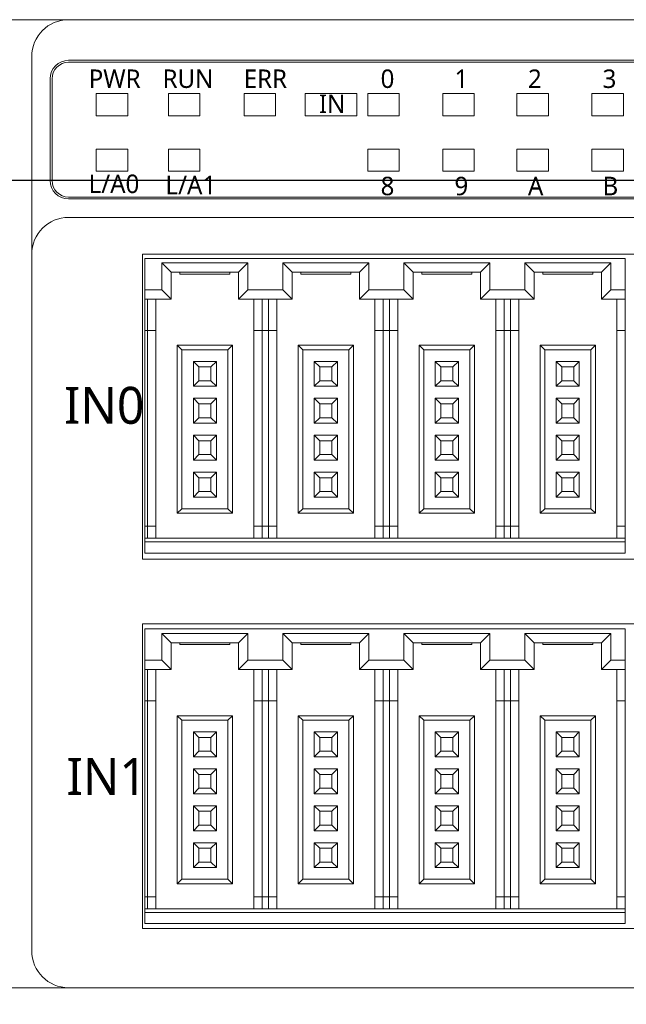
# Model space of a CAD drawing. Header units: millimetres. Extents: x 2293 to 4250, y -591 to 894.
# Tile 37 of 117: x 3479 to 3512, y 393 to 447. Entities that reach past the tile are written whole.
import ezdxf

# ---------------------------------------------------------------- set-up
doc = ezdxf.new("R2010")
doc.units = ezdxf.units.MM
doc.header["$PDSIZE"] = -1
doc.layers.add('1', color=7, linetype='Continuous', lineweight=13)
doc.dimstyles.new('ISO-25', dxfattribs={"dimtxt": 2.5, "dimasz": 2.5, "dimexe": 1.25, "dimexo": 0.625, "dimtad": 1, "dimtxsty": 'Standard', "dimcen": 2.5, "dimadec": 0, "dimazin": 0, "dimtfac": 1, "dimtmove": 0, "dimatfit": 3, "dimfxl": 1, "dimarcsym": 0})

# ---------------------------------------------------------------- blocks, each defined once
blk = doc.blocks.new('*D108')
at = {"color": 0, "lineweight": -2}
for p, q in [((3452.195, 396.393), (3452.195, 371.056)), ((3612.495, 396.393), (3612.495, 371.056)), ((3456.275, 373.056), (3608.415, 373.056))]:
    blk.add_line(p, q, dxfattribs=at)
at = {"color": 0}
for points in [[(3456.275, 373.736), (3456.275, 372.376), (3452.195, 373.056)], [(3608.415, 372.376), (3608.415, 373.736), (3612.495, 373.056)]]:
    blk.add_solid(points, dxfattribs=at)
at = {"layer": 'Defpoints', "color": 0}
for p in [(3452.195, 396.393), (3612.495, 396.393), (3612.495, 373.056)]:
    blk.add_point(p, dxfattribs=at)
at = {"color": 0, "insert": (3532.345, 376.622), "char_height": 3.5, "attachment_point": 5}
blk.add_mtext('160,3%%p0,5', dxfattribs=at)
blk = doc.blocks.new('*D110')
at = {"color": 0, "lineweight": -2}
for p, q in [((3615.195, 438.093), (3438.352, 438.093)), ((3440.352, 434.013), (3440.352, 423.867)), ((3440.352, 407.173), (3440.352, 417.319)), ((3449.495, 403.093), (3438.352, 403.093))]:
    blk.add_line(p, q, dxfattribs=at)
at = {"color": 0}
for points in [[(3441.032, 434.013), (3439.672, 434.013), (3440.352, 438.093)], [(3439.672, 407.173), (3441.032, 407.173), (3440.352, 403.093)]]:
    blk.add_solid(points, dxfattribs=at)
at = {"layer": 'Defpoints', "color": 0}
for p in [(3440.352, 438.093), (3615.195, 438.093), (3449.495, 403.093)]:
    blk.add_point(p, dxfattribs=at)
at = {"color": 0, "insert": (3440.352, 420.593), "char_height": 3.5, "attachment_point": 5}
blk.add_mtext('(35)', dxfattribs=at)
blk = doc.blocks.new('*D111')
at = {"color": 0, "lineweight": -2}
for p, q in [((3615.195, 438.093), (3615.195, 356.944)), ((3449.495, 403.093), (3449.495, 356.944)), ((3453.575, 358.944), (3611.115, 358.944))]:
    blk.add_line(p, q, dxfattribs=at)
at = {"color": 0}
for points in [[(3453.575, 359.624), (3453.575, 358.264), (3449.495, 358.944)], [(3611.115, 358.264), (3611.115, 359.624), (3615.195, 358.944)]]:
    blk.add_solid(points, dxfattribs=at)
at = {"layer": 'Defpoints', "color": 0}
for p in [(3615.195, 438.093), (3449.495, 403.093), (3615.195, 358.944)]:
    blk.add_point(p, dxfattribs=at)
at = {"color": 0, "insert": (3532.345, 362.509), "char_height": 3.5, "attachment_point": 5}
blk.add_mtext('(165,7)', dxfattribs=at)

msp = doc.modelspace()

# ---------------------------------------------------------------- linework, layer by layer
at = {"layer": '1', "color": 7, "linetype": 'Continuous', "lineweight": 18}
for p, q in [((3454.195, 446.793), (3481.548, 446.793)), ((3481.495, 446.793), (3454.195, 446.793)), ((3481.495, 446.793), (3610.495, 446.793)), ((3481.495, 446.793), (3610.495, 446.793)), ((3479.495, 436.921), (3479.495, 444.793)), ((3479.495, 436.921), (3479.495, 444.793)), ((3582.655, 444.593), (3481.495, 444.593)), ((3481.495, 444.493), (3582.655, 444.493)), ((3480.495, 438.093), (3480.495, 443.593)), ((3480.595, 438.093), (3480.595, 443.593)), ((3482.995, 441.593), (3482.995, 442.793)), ((3482.995, 442.793), (3484.695, 442.793)), ((3482.995, 441.593), (3482.995, 442.793)), ((3482.995, 442.793), (3484.695, 442.793)), ((3484.695, 442.793), (3484.695, 441.593)), ((3484.695, 442.793), (3484.695, 441.593)), ((3486.895, 441.593), (3486.895, 442.793)), ((3486.895, 442.793), (3488.595, 442.793)), ((3486.895, 442.793), (3488.595, 442.793)), ((3486.895, 441.593), (3486.895, 442.793)), ((3488.595, 442.793), (3488.595, 441.593)), ((3488.595, 442.793), (3488.595, 441.593)), ((3490.995, 441.593), (3490.995, 442.793)), ((3490.995, 442.793), (3492.695, 442.793)), ((3490.995, 441.593), (3490.995, 442.793)), ((3490.995, 442.793), (3492.695, 442.793)), ((3492.695, 442.793), (3492.695, 441.593)), ((3492.695, 442.793), (3492.695, 441.593)), ((3494.295, 441.593), (3494.295, 442.793)), ((3494.295, 442.793), (3497.095, 442.793)), ((3494.295, 442.793), (3497.095, 442.793)), ((3494.295, 441.593), (3494.295, 442.793)), ((3497.095, 442.793), (3497.095, 441.593)), ((3497.095, 442.793), (3497.095, 441.593)), ((3497.695, 441.593), (3497.695, 442.793)), ((3497.695, 442.793), (3499.395, 442.793)), ((3497.695, 441.593), (3497.695, 442.793)), ((3497.695, 442.793), (3499.395, 442.793)), ((3499.395, 442.793), (3499.395, 441.593)), ((3499.395, 442.793), (3499.395, 441.593)), ((3501.755, 442.793), (3503.455, 442.793)), ((3501.755, 441.593), (3501.755, 442.793)), ((3501.755, 442.793), (3503.455, 442.793)), ((3501.755, 441.593), (3501.755, 442.793)), ((3503.455, 442.793), (3503.455, 441.593)), ((3503.455, 442.793), (3503.455, 441.593)), ((3505.775, 441.593), (3505.775, 442.793)), ((3505.775, 442.793), (3507.475, 442.793)), ((3505.775, 442.793), (3507.475, 442.793)), ((3505.775, 441.593), (3505.775, 442.793)), ((3507.475, 442.793), (3507.475, 441.593)), ((3507.475, 442.793), (3507.475, 441.593)), ((3509.835, 441.593), (3509.835, 442.793)), ((3509.835, 442.793), (3511.535, 442.793)), ((3509.835, 442.793), (3511.535, 442.793)), ((3509.835, 441.593), (3509.835, 442.793)), ((3511.535, 442.793), (3511.535, 441.593)), ((3511.535, 442.793), (3511.535, 441.593)), ((3484.695, 441.593), (3482.995, 441.593)), ((3484.695, 441.593), (3482.995, 441.593)), ((3488.595, 441.593), (3486.895, 441.593)), ((3488.595, 441.593), (3486.895, 441.593)), ((3492.695, 441.593), (3490.995, 441.593)), ((3492.695, 441.593), (3490.995, 441.593)), ((3497.095, 441.593), (3494.295, 441.593)), ((3497.095, 441.593), (3494.295, 441.593)), ((3499.395, 441.593), (3497.695, 441.593)), ((3499.395, 441.593), (3497.695, 441.593)), ((3503.455, 441.593), (3501.755, 441.593)), ((3503.455, 441.593), (3501.755, 441.593)), ((3507.475, 441.593), (3505.775, 441.593)), ((3507.475, 441.593), (3505.775, 441.593)), ((3511.535, 441.593), (3509.835, 441.593)), ((3511.535, 441.593), (3509.835, 441.593)), ((3482.995, 438.593), (3482.995, 439.793)), ((3482.995, 439.793), (3484.695, 439.793)), ((3484.695, 439.793), (3484.695, 438.593)), ((3486.895, 439.793), (3488.595, 439.793)), ((3486.895, 438.593), (3486.895, 439.793)), ((3488.595, 439.793), (3488.595, 438.593)), ((3497.695, 438.593), (3497.695, 439.793)), ((3497.695, 439.793), (3499.395, 439.793)), ((3497.695, 439.793), (3499.395, 439.793)), ((3497.695, 438.593), (3497.695, 439.793)), ((3499.395, 439.793), (3499.395, 438.593)), ((3499.395, 439.793), (3499.395, 438.593)), ((3501.755, 438.593), (3501.755, 439.793)), ((3501.755, 439.793), (3503.455, 439.793)), ((3501.755, 439.793), (3503.455, 439.793)), ((3501.755, 438.593), (3501.755, 439.793)), ((3503.455, 439.793), (3503.455, 438.593)), ((3503.455, 439.793), (3503.455, 438.593)), ((3505.775, 438.593), (3505.775, 439.793)), ((3505.775, 439.793), (3507.475, 439.793)), ((3505.775, 438.593), (3505.775, 439.793)), ((3505.775, 439.793), (3507.475, 439.793)), ((3507.475, 439.793), (3507.475, 438.593)), ((3507.475, 439.793), (3507.475, 438.593)), ((3509.835, 438.593), (3509.835, 439.793)), ((3509.835, 439.793), (3511.535, 439.793)), ((3509.835, 439.793), (3511.535, 439.793)), ((3509.835, 438.593), (3509.835, 439.793)), ((3511.535, 439.793), (3511.535, 438.593)), ((3511.535, 439.793), (3511.535, 438.593)), ((3484.695, 438.593), (3482.995, 438.593)), ((3488.595, 438.593), (3486.895, 438.593)), ((3499.395, 438.593), (3497.695, 438.593)), ((3499.395, 438.593), (3497.695, 438.593)), ((3503.455, 438.593), (3501.755, 438.593)), ((3503.455, 438.593), (3501.755, 438.593)), ((3507.475, 438.593), (3505.775, 438.593)), ((3507.475, 438.593), (3505.775, 438.593)), ((3511.535, 438.593), (3509.835, 438.593)), ((3511.535, 438.593), (3509.835, 438.593)), ((3582.655, 437.193), (3481.495, 437.193)), ((3582.655, 437.093), (3481.495, 437.093)), ((3610.495, 436.093), (3481.495, 436.093)), ((3479.495, 434.093), (3479.495, 396.393)), ((3479.495, 434.093), (3479.495, 396.393)), ((3485.495, 434.093), (3537.895, 434.093)), ((3485.495, 417.593), (3485.495, 434.093)), ((3485.625, 433.873), (3511.625, 433.873)), ((3485.625, 432.173), (3485.625, 433.873)), ((3511.625, 433.873), (3511.625, 432.173)), ((3486.55, 433.623), (3486.55, 432.173)), ((3491.2, 433.623), (3486.55, 433.623)), ((3486.55, 433.623), (3487.05, 433.123)), ((3491.2, 433.623), (3490.7, 433.123)), ((3491.2, 432.173), (3491.2, 433.623)), ((3497.75, 433.623), (3493.1, 433.623)), ((3493.1, 433.623), (3493.6, 433.123)), ((3493.1, 433.623), (3493.1, 432.173)), ((3497.75, 433.623), (3497.25, 433.123)), ((3497.75, 432.173), (3497.75, 433.623)), ((3504.3, 433.623), (3499.65, 433.623)), ((3499.65, 433.623), (3500.15, 433.123)), ((3499.65, 433.623), (3499.65, 432.173)), ((3504.3, 433.623), (3503.8, 433.123)), ((3504.3, 432.173), (3504.3, 433.623)), ((3506.2, 433.623), (3506.2, 432.173)), ((3510.85, 433.623), (3506.2, 433.623)), ((3506.2, 433.623), (3506.7, 433.123)), ((3510.85, 433.623), (3510.35, 433.123)), ((3510.85, 432.173), (3510.85, 433.623)), ((3487.05, 433.123), (3487.05, 431.673)), ((3490.7, 433.123), (3487.05, 433.123)), ((3487.525, 433.023), (3487.525, 433.123)), ((3487.525, 433.023), (3490.225, 433.023)), ((3490.225, 433.023), (3490.225, 433.123)), ((3490.7, 431.673), (3490.7, 433.123)), ((3497.25, 433.123), (3493.6, 433.123)), ((3493.6, 433.123), (3493.6, 431.673)), ((3494.075, 433.023), (3494.075, 433.123)), ((3494.075, 433.023), (3496.775, 433.023)), ((3496.775, 433.023), (3496.775, 433.123)), ((3497.25, 431.673), (3497.25, 433.123)), ((3503.8, 433.123), (3500.15, 433.123)), ((3500.15, 433.123), (3500.15, 431.673)), ((3500.625, 433.023), (3500.625, 433.123)), ((3500.625, 433.023), (3503.325, 433.023)), ((3503.325, 433.023), (3503.325, 433.123)), ((3503.8, 431.673), (3503.8, 433.123)), ((3506.7, 433.123), (3506.7, 431.673)), ((3510.35, 433.123), (3506.7, 433.123)), ((3507.175, 433.023), (3507.175, 433.123)), ((3507.175, 433.023), (3509.875, 433.023)), ((3509.875, 433.023), (3509.875, 433.123)), ((3510.35, 431.673), (3510.35, 433.123)), ((3486.55, 432.173), (3485.625, 432.173)), ((3485.625, 432.173), (3485.625, 431.673)), ((3486.55, 432.173), (3487.05, 431.673)), ((3491.2, 432.173), (3490.7, 431.673)), ((3493.1, 432.173), (3491.2, 432.173)), ((3493.1, 432.173), (3493.6, 431.673)), ((3497.75, 432.173), (3497.25, 431.673)), ((3499.65, 432.173), (3497.75, 432.173)), ((3499.65, 432.173), (3500.15, 431.673)), ((3504.3, 432.173), (3503.8, 431.673)), ((3506.2, 432.173), (3504.3, 432.173)), ((3506.2, 432.173), (3506.7, 431.673)), ((3510.85, 432.173), (3510.35, 431.673)), ((3511.625, 432.173), (3510.85, 432.173)), ((3511.625, 431.673), (3511.625, 432.173)), ((3485.625, 431.673), (3485.625, 429.973)), ((3487.05, 431.673), (3485.625, 431.673)), ((3485.775, 431.673), (3485.775, 429.973)), ((3486.225, 431.673), (3486.225, 429.973)), ((3493.6, 431.673), (3490.7, 431.673)), ((3491.525, 429.973), (3491.525, 431.673)), ((3491.975, 429.973), (3491.975, 431.673)), ((3492.325, 431.673), (3492.325, 429.973)), ((3492.775, 431.673), (3492.775, 429.973)), ((3500.15, 431.673), (3497.25, 431.673)), ((3498.075, 429.973), (3498.075, 431.673)), ((3498.525, 429.973), (3498.525, 431.673)), ((3498.875, 431.673), (3498.875, 429.973)), ((3499.325, 431.673), (3499.325, 429.973)), ((3506.7, 431.673), (3503.8, 431.673)), ((3504.625, 429.973), (3504.625, 431.673)), ((3505.075, 429.973), (3505.075, 431.673)), ((3505.425, 431.673), (3505.425, 429.973)), ((3505.875, 431.673), (3505.875, 429.973)), ((3511.625, 431.673), (3510.35, 431.673)), ((3511.175, 429.973), (3511.175, 431.673)), ((3511.625, 429.973), (3511.625, 431.673)), ((3485.625, 429.973), (3485.625, 419.373)), ((3485.775, 429.973), (3485.625, 429.973)), ((3485.775, 429.973), (3485.775, 419.373)), ((3485.775, 429.973), (3486.225, 429.973)), ((3486.225, 429.973), (3486.225, 419.373)), ((3491.525, 419.373), (3491.525, 429.973)), ((3491.525, 429.973), (3491.975, 429.973)), ((3491.975, 419.373), (3491.975, 429.973)), ((3492.325, 429.973), (3491.975, 429.973)), ((3492.325, 429.973), (3492.325, 419.373)), ((3492.325, 429.973), (3492.775, 429.973)), ((3492.775, 429.973), (3492.775, 419.373)), ((3498.075, 419.373), (3498.075, 429.973)), ((3498.075, 429.973), (3498.525, 429.973)), ((3498.525, 419.373), (3498.525, 429.973)), ((3498.875, 429.973), (3498.525, 429.973)), ((3498.875, 429.973), (3498.875, 419.373)), ((3498.875, 429.973), (3499.325, 429.973)), ((3499.325, 429.973), (3499.325, 419.373)), ((3504.625, 419.373), (3504.625, 429.973)), ((3504.625, 429.973), (3505.075, 429.973)), ((3505.075, 419.373), (3505.075, 429.973)), ((3505.425, 429.973), (3505.075, 429.973)), ((3505.425, 429.973), (3505.425, 419.373)), ((3505.425, 429.973), (3505.875, 429.973)), ((3505.875, 429.973), (3505.875, 419.373)), ((3511.175, 419.373), (3511.175, 429.973)), ((3511.175, 429.973), (3511.625, 429.973)), ((3511.625, 419.373), (3511.625, 429.973)), ((3490.375, 429.173), (3487.375, 429.173)), ((3487.375, 429.173), (3487.375, 420.073)), ((3487.375, 429.173), (3487.625, 428.923)), ((3490.375, 429.173), (3490.125, 428.923)), ((3490.375, 420.073), (3490.375, 429.173)), ((3496.925, 429.173), (3493.925, 429.173)), ((3493.925, 429.173), (3493.925, 420.073)), ((3493.925, 429.173), (3494.175, 428.923)), ((3496.925, 429.173), (3496.675, 428.923)), ((3496.925, 420.073), (3496.925, 429.173)), ((3503.475, 429.173), (3500.475, 429.173)), ((3500.475, 429.173), (3500.475, 420.073)), ((3500.475, 429.173), (3500.725, 428.923)), ((3503.475, 429.173), (3503.225, 428.923)), ((3503.475, 420.073), (3503.475, 429.173)), ((3507.025, 429.173), (3507.025, 420.073)), ((3507.025, 429.173), (3507.275, 428.923)), ((3510.025, 429.173), (3507.025, 429.173)), ((3510.025, 429.173), (3509.775, 428.923)), ((3510.025, 420.073), (3510.025, 429.173)), ((3490.125, 428.923), (3487.625, 428.923)), ((3487.625, 428.923), (3487.625, 420.323)), ((3490.125, 420.323), (3490.125, 428.923)), ((3496.675, 428.923), (3494.175, 428.923)), ((3494.175, 428.923), (3494.175, 420.323)), ((3496.675, 420.323), (3496.675, 428.923)), ((3503.225, 428.923), (3500.725, 428.923)), ((3500.725, 428.923), (3500.725, 420.323)), ((3503.225, 420.323), (3503.225, 428.923)), ((3509.775, 428.923), (3507.275, 428.923)), ((3507.275, 428.923), (3507.275, 420.323)), ((3509.775, 420.323), (3509.775, 428.923)), ((3488.25, 428.298), (3488.25, 426.948)), ((3489.5, 428.298), (3488.25, 428.298)), ((3488.25, 428.298), (3488.55, 427.998)), ((3488.55, 427.998), (3488.55, 427.248)), ((3489.2, 427.998), (3488.55, 427.998)), ((3489.5, 428.298), (3489.2, 427.998)), ((3489.2, 427.248), (3489.2, 427.998)), ((3489.5, 426.948), (3489.5, 428.298)), ((3494.8, 428.298), (3494.8, 426.948)), ((3496.05, 428.298), (3494.8, 428.298)), ((3494.8, 428.298), (3495.1, 427.998)), ((3495.1, 427.998), (3495.1, 427.248)), ((3495.75, 427.998), (3495.1, 427.998)), ((3496.05, 428.298), (3495.75, 427.998)), ((3495.75, 427.248), (3495.75, 427.998)), ((3496.05, 426.948), (3496.05, 428.298)), ((3501.35, 428.298), (3501.65, 427.998)), ((3501.35, 428.298), (3501.35, 426.948)), ((3502.6, 428.298), (3501.35, 428.298)), ((3501.65, 427.998), (3501.65, 427.248)), ((3502.3, 427.998), (3501.65, 427.998)), ((3502.6, 428.298), (3502.3, 427.998)), ((3502.3, 427.248), (3502.3, 427.998)), ((3502.6, 426.948), (3502.6, 428.298)), ((3507.9, 428.298), (3507.9, 426.948)), ((3509.15, 428.298), (3507.9, 428.298)), ((3507.9, 428.298), (3508.2, 427.998)), ((3508.2, 427.998), (3508.2, 427.248)), ((3508.85, 427.998), (3508.2, 427.998)), ((3509.15, 428.298), (3508.85, 427.998)), ((3508.85, 427.248), (3508.85, 427.998)), ((3509.15, 426.948), (3509.15, 428.298)), ((3488.25, 426.948), (3488.55, 427.248)), ((3488.25, 426.948), (3489.5, 426.948)), ((3488.55, 427.248), (3489.2, 427.248)), ((3489.5, 426.948), (3489.2, 427.248)), ((3494.8, 426.948), (3495.1, 427.248)), ((3494.8, 426.948), (3496.05, 426.948)), ((3495.1, 427.248), (3495.75, 427.248)), ((3496.05, 426.948), (3495.75, 427.248)), ((3501.35, 426.948), (3501.65, 427.248)), ((3501.35, 426.948), (3502.6, 426.948)), ((3501.65, 427.248), (3502.3, 427.248)), ((3502.6, 426.948), (3502.3, 427.248)), ((3507.9, 426.948), (3508.2, 427.248)), ((3507.9, 426.948), (3509.15, 426.948)), ((3508.2, 427.248), (3508.85, 427.248)), ((3509.15, 426.948), (3508.85, 427.248)), ((3488.25, 426.298), (3488.55, 425.998)), ((3488.25, 426.298), (3488.25, 424.948)), ((3489.5, 426.298), (3488.25, 426.298)), ((3489.2, 425.998), (3488.55, 425.998)), ((3488.55, 425.998), (3488.55, 425.248)), ((3489.5, 426.298), (3489.2, 425.998)), ((3489.2, 425.248), (3489.2, 425.998)), ((3489.5, 424.948), (3489.5, 426.298)), ((3494.8, 426.298), (3495.1, 425.998)), ((3494.8, 426.298), (3494.8, 424.948)), ((3496.05, 426.298), (3494.8, 426.298)), ((3495.75, 425.998), (3495.1, 425.998)), ((3495.1, 425.998), (3495.1, 425.248)), ((3496.05, 426.298), (3495.75, 425.998)), ((3495.75, 425.248), (3495.75, 425.998)), ((3496.05, 424.948), (3496.05, 426.298)), ((3501.35, 426.298), (3501.35, 424.948)), ((3502.6, 426.298), (3501.35, 426.298)), ((3501.35, 426.298), (3501.65, 425.998)), ((3501.65, 425.998), (3501.65, 425.248)), ((3502.3, 425.998), (3501.65, 425.998)), ((3502.6, 426.298), (3502.3, 425.998)), ((3502.3, 425.248), (3502.3, 425.998)), ((3502.6, 424.948), (3502.6, 426.298)), ((3507.9, 426.298), (3508.2, 425.998)), ((3507.9, 426.298), (3507.9, 424.948)), ((3509.15, 426.298), (3507.9, 426.298)), ((3508.2, 425.998), (3508.2, 425.248)), ((3508.85, 425.998), (3508.2, 425.998)), ((3509.15, 426.298), (3508.85, 425.998)), ((3508.85, 425.248), (3508.85, 425.998)), ((3509.15, 424.948), (3509.15, 426.298)), ((3488.25, 424.948), (3488.55, 425.248)), ((3488.25, 424.948), (3489.5, 424.948)), ((3488.55, 425.248), (3489.2, 425.248)), ((3489.5, 424.948), (3489.2, 425.248)), ((3494.8, 424.948), (3495.1, 425.248)), ((3494.8, 424.948), (3496.05, 424.948)), ((3495.1, 425.248), (3495.75, 425.248)), ((3496.05, 424.948), (3495.75, 425.248)), ((3501.35, 424.948), (3501.65, 425.248)), ((3501.35, 424.948), (3502.6, 424.948)), ((3501.65, 425.248), (3502.3, 425.248)), ((3502.6, 424.948), (3502.3, 425.248)), ((3507.9, 424.948), (3508.2, 425.248)), ((3507.9, 424.948), (3509.15, 424.948)), ((3508.2, 425.248), (3508.85, 425.248)), ((3509.15, 424.948), (3508.85, 425.248)), ((3488.25, 424.298), (3488.55, 423.998)), ((3488.25, 424.298), (3488.25, 422.948)), ((3489.5, 424.298), (3488.25, 424.298)), ((3489.5, 424.298), (3489.2, 423.998)), ((3489.5, 422.948), (3489.5, 424.298)), ((3494.8, 424.298), (3495.1, 423.998)), ((3494.8, 424.298), (3494.8, 422.948)), ((3496.05, 424.298), (3494.8, 424.298)), ((3496.05, 424.298), (3495.75, 423.998)), ((3496.05, 422.948), (3496.05, 424.298)), ((3501.35, 424.298), (3501.35, 422.948)), ((3502.6, 424.298), (3501.35, 424.298)), ((3501.35, 424.298), (3501.65, 423.998)), ((3502.6, 424.298), (3502.3, 423.998)), ((3502.6, 422.948), (3502.6, 424.298)), ((3509.15, 424.298), (3507.9, 424.298)), ((3507.9, 424.298), (3508.2, 423.998)), ((3507.9, 424.298), (3507.9, 422.948)), ((3509.15, 424.298), (3508.85, 423.998)), ((3509.15, 422.948), (3509.15, 424.298)), ((3488.55, 423.998), (3488.55, 423.248)), ((3489.2, 423.998), (3488.55, 423.998)), ((3489.2, 423.248), (3489.2, 423.998)), ((3495.1, 423.998), (3495.1, 423.248)), ((3495.75, 423.998), (3495.1, 423.998)), ((3495.75, 423.248), (3495.75, 423.998)), ((3501.65, 423.998), (3501.65, 423.248)), ((3502.3, 423.998), (3501.65, 423.998)), ((3502.3, 423.248), (3502.3, 423.998)), ((3508.85, 423.998), (3508.2, 423.998)), ((3508.2, 423.998), (3508.2, 423.248)), ((3508.85, 423.248), (3508.85, 423.998)), ((3488.25, 422.948), (3488.55, 423.248)), ((3488.55, 423.248), (3489.2, 423.248)), ((3489.5, 422.948), (3489.2, 423.248)), ((3494.8, 422.948), (3495.1, 423.248)), ((3495.1, 423.248), (3495.75, 423.248)), ((3496.05, 422.948), (3495.75, 423.248)), ((3501.35, 422.948), (3501.65, 423.248)), ((3501.65, 423.248), (3502.3, 423.248)), ((3502.6, 422.948), (3502.3, 423.248)), ((3507.9, 422.948), (3508.2, 423.248)), ((3508.2, 423.248), (3508.85, 423.248)), ((3509.15, 422.948), (3508.85, 423.248)), ((3488.25, 422.948), (3489.5, 422.948)), ((3494.8, 422.948), (3496.05, 422.948)), ((3501.35, 422.948), (3502.6, 422.948)), ((3507.9, 422.948), (3509.15, 422.948)), ((3489.5, 422.298), (3488.25, 422.298)), ((3488.25, 422.298), (3488.55, 421.998)), ((3488.25, 422.298), (3488.25, 420.948)), ((3489.5, 422.298), (3489.2, 421.998)), ((3489.5, 420.948), (3489.5, 422.298)), ((3494.8, 422.298), (3495.1, 421.998)), ((3494.8, 422.298), (3494.8, 420.948)), ((3496.05, 422.298), (3494.8, 422.298)), ((3496.05, 422.298), (3495.75, 421.998)), ((3496.05, 420.948), (3496.05, 422.298)), ((3501.35, 422.298), (3501.35, 420.948)), ((3502.6, 422.298), (3501.35, 422.298)), ((3501.35, 422.298), (3501.65, 421.998)), ((3502.6, 422.298), (3502.3, 421.998)), ((3502.6, 420.948), (3502.6, 422.298)), ((3509.15, 422.298), (3507.9, 422.298)), ((3507.9, 422.298), (3508.2, 421.998)), ((3507.9, 422.298), (3507.9, 420.948)), ((3509.15, 422.298), (3508.85, 421.998)), ((3509.15, 420.948), (3509.15, 422.298)), ((3489.2, 421.998), (3488.55, 421.998)), ((3488.55, 421.998), (3488.55, 421.248)), ((3489.2, 421.248), (3489.2, 421.998)), ((3495.1, 421.998), (3495.1, 421.248)), ((3495.75, 421.998), (3495.1, 421.998)), ((3495.75, 421.248), (3495.75, 421.998)), ((3501.65, 421.998), (3501.65, 421.248)), ((3502.3, 421.998), (3501.65, 421.998)), ((3502.3, 421.248), (3502.3, 421.998)), ((3508.85, 421.998), (3508.2, 421.998)), ((3508.2, 421.998), (3508.2, 421.248)), ((3508.85, 421.248), (3508.85, 421.998)), ((3488.25, 420.948), (3488.55, 421.248)), ((3488.55, 421.248), (3489.2, 421.248)), ((3489.5, 420.948), (3489.2, 421.248)), ((3494.8, 420.948), (3495.1, 421.248)), ((3495.1, 421.248), (3495.75, 421.248)), ((3496.05, 420.948), (3495.75, 421.248)), ((3501.35, 420.948), (3501.65, 421.248)), ((3501.65, 421.248), (3502.3, 421.248)), ((3502.6, 420.948), (3502.3, 421.248)), ((3507.9, 420.948), (3508.2, 421.248)), ((3508.2, 421.248), (3508.85, 421.248)), ((3509.15, 420.948), (3508.85, 421.248)), ((3488.25, 420.948), (3489.5, 420.948)), ((3494.8, 420.948), (3496.05, 420.948)), ((3501.35, 420.948), (3502.6, 420.948)), ((3507.9, 420.948), (3509.15, 420.948)), ((3487.375, 420.073), (3487.625, 420.323)), ((3487.375, 420.073), (3490.375, 420.073)), ((3487.625, 420.323), (3490.125, 420.323)), ((3490.375, 420.073), (3490.125, 420.323)), ((3493.925, 420.073), (3494.175, 420.323)), ((3493.925, 420.073), (3496.925, 420.073)), ((3494.175, 420.323), (3496.675, 420.323)), ((3496.925, 420.073), (3496.675, 420.323)), ((3500.475, 420.073), (3500.725, 420.323)), ((3500.475, 420.073), (3503.475, 420.073)), ((3500.725, 420.323), (3503.225, 420.323)), ((3503.475, 420.073), (3503.225, 420.323)), ((3507.025, 420.073), (3507.275, 420.323)), ((3507.025, 420.073), (3510.025, 420.073)), ((3507.275, 420.323), (3509.775, 420.323)), ((3510.025, 420.073), (3509.775, 420.323)), ((3485.625, 419.373), (3485.625, 418.723)), ((3485.775, 419.373), (3485.625, 419.373)), ((3486.225, 419.373), (3485.775, 419.373)), ((3485.775, 419.373), (3485.775, 418.723)), ((3486.225, 419.373), (3486.225, 418.723)), ((3491.975, 419.373), (3491.525, 419.373)), ((3491.525, 418.723), (3491.525, 419.373)), ((3492.325, 419.373), (3491.975, 419.373)), ((3491.975, 418.723), (3491.975, 419.373)), ((3492.775, 419.373), (3492.325, 419.373)), ((3492.325, 419.373), (3492.325, 418.723)), ((3492.775, 419.373), (3492.775, 418.723)), ((3498.525, 419.373), (3498.075, 419.373)), ((3498.075, 418.723), (3498.075, 419.373)), ((3498.875, 419.373), (3498.525, 419.373)), ((3498.525, 418.723), (3498.525, 419.373)), ((3499.325, 419.373), (3498.875, 419.373)), ((3498.875, 419.373), (3498.875, 418.723)), ((3499.325, 419.373), (3499.325, 418.723)), ((3505.075, 419.373), (3504.625, 419.373)), ((3504.625, 418.723), (3504.625, 419.373)), ((3505.425, 419.373), (3505.075, 419.373)), ((3505.075, 418.723), (3505.075, 419.373)), ((3505.875, 419.373), (3505.425, 419.373)), ((3505.425, 419.373), (3505.425, 418.723)), ((3505.875, 419.373), (3505.875, 418.723)), ((3511.625, 419.373), (3511.175, 419.373)), ((3511.175, 418.723), (3511.175, 419.373)), ((3511.625, 418.723), (3511.625, 419.373)), ((3485.625, 418.723), (3485.625, 418.523)), ((3485.625, 418.723), (3511.625, 418.723)), ((3485.625, 417.923), (3485.625, 418.523)), ((3485.625, 418.523), (3511.625, 418.523)), ((3511.625, 418.523), (3511.625, 418.723)), ((3511.625, 418.523), (3511.625, 417.923)), ((3511.625, 417.923), (3485.625, 417.923)), ((3537.895, 417.593), (3485.495, 417.593)), ((3485.495, 397.593), (3485.495, 414.093)), ((3485.495, 414.093), (3537.895, 414.093)), ((3485.625, 412.118), (3485.625, 413.818)), ((3485.625, 413.818), (3511.625, 413.818)), ((3511.625, 413.818), (3511.625, 412.118)), ((3486.55, 413.568), (3486.55, 412.118)), ((3491.2, 413.568), (3486.55, 413.568)), ((3486.55, 413.568), (3487.05, 413.068)), ((3487.05, 413.068), (3487.05, 411.618)), ((3490.7, 413.068), (3487.05, 413.068)), ((3487.525, 412.968), (3487.525, 413.068)), ((3490.225, 412.968), (3490.225, 413.068)), ((3491.2, 413.568), (3490.7, 413.068)), ((3490.7, 411.618), (3490.7, 413.068)), ((3491.2, 412.118), (3491.2, 413.568)), ((3497.75, 413.568), (3493.1, 413.568)), ((3493.1, 413.568), (3493.6, 413.068)), ((3493.1, 413.568), (3493.1, 412.118)), ((3497.25, 413.068), (3493.6, 413.068)), ((3493.6, 413.068), (3493.6, 411.618)), ((3494.075, 412.968), (3494.075, 413.068)), ((3496.775, 412.968), (3496.775, 413.068)), ((3497.75, 413.568), (3497.25, 413.068)), ((3497.25, 411.618), (3497.25, 413.068)), ((3497.75, 412.118), (3497.75, 413.568)), ((3504.3, 413.568), (3499.65, 413.568)), ((3499.65, 413.568), (3500.15, 413.068)), ((3499.65, 413.568), (3499.65, 412.118)), ((3503.8, 413.068), (3500.15, 413.068)), ((3500.15, 413.068), (3500.15, 411.618)), ((3500.625, 412.968), (3500.625, 413.068)), ((3503.325, 412.968), (3503.325, 413.068)), ((3504.3, 413.568), (3503.8, 413.068)), ((3503.8, 411.618), (3503.8, 413.068)), ((3504.3, 412.118), (3504.3, 413.568)), ((3506.2, 413.568), (3506.2, 412.118)), ((3510.85, 413.568), (3506.2, 413.568)), ((3506.2, 413.568), (3506.7, 413.068)), ((3506.7, 413.068), (3506.7, 411.618)), ((3510.35, 413.068), (3506.7, 413.068)), ((3507.175, 412.968), (3507.175, 413.068)), ((3509.875, 412.968), (3509.875, 413.068)), ((3510.85, 413.568), (3510.35, 413.068)), ((3510.35, 411.618), (3510.35, 413.068)), ((3510.85, 412.118), (3510.85, 413.568)), ((3487.525, 412.968), (3490.225, 412.968)), ((3494.075, 412.968), (3496.775, 412.968)), ((3500.625, 412.968), (3503.325, 412.968)), ((3507.175, 412.968), (3509.875, 412.968)), ((3486.55, 412.118), (3485.625, 412.118)), ((3485.625, 412.118), (3485.625, 411.618)), ((3486.55, 412.118), (3487.05, 411.618)), ((3491.2, 412.118), (3490.7, 411.618)), ((3493.1, 412.118), (3491.2, 412.118)), ((3493.1, 412.118), (3493.6, 411.618)), ((3497.75, 412.118), (3497.25, 411.618)), ((3499.65, 412.118), (3497.75, 412.118)), ((3499.65, 412.118), (3500.15, 411.618)), ((3504.3, 412.118), (3503.8, 411.618)), ((3506.2, 412.118), (3504.3, 412.118)), ((3506.2, 412.118), (3506.7, 411.618)), ((3510.85, 412.118), (3510.35, 411.618)), ((3511.625, 412.118), (3510.85, 412.118)), ((3511.625, 411.618), (3511.625, 412.118)), ((3485.625, 411.618), (3485.625, 409.918)), ((3487.05, 411.618), (3485.625, 411.618)), ((3485.775, 411.618), (3485.775, 409.918)), ((3486.225, 411.618), (3486.225, 409.918)), ((3493.6, 411.618), (3490.7, 411.618)), ((3491.525, 409.918), (3491.525, 411.618)), ((3491.975, 409.918), (3491.975, 411.618)), ((3492.325, 411.618), (3492.325, 409.918)), ((3492.775, 411.618), (3492.775, 409.918)), ((3500.15, 411.618), (3497.25, 411.618)), ((3498.075, 409.918), (3498.075, 411.618)), ((3498.525, 409.918), (3498.525, 411.618)), ((3498.875, 411.618), (3498.875, 409.918)), ((3499.325, 411.618), (3499.325, 409.918)), ((3506.7, 411.618), (3503.8, 411.618)), ((3504.625, 409.918), (3504.625, 411.618)), ((3505.075, 409.918), (3505.075, 411.618)), ((3505.425, 411.618), (3505.425, 409.918)), ((3505.875, 411.618), (3505.875, 409.918)), ((3511.625, 411.618), (3510.35, 411.618)), ((3511.175, 409.918), (3511.175, 411.618)), ((3511.625, 409.918), (3511.625, 411.618)), ((3485.625, 409.918), (3485.625, 399.318)), ((3485.775, 409.918), (3485.625, 409.918)), ((3485.775, 409.918), (3485.775, 399.318)), ((3485.775, 409.918), (3486.225, 409.918)), ((3486.225, 409.918), (3486.225, 399.318)), ((3491.525, 399.318), (3491.525, 409.918)), ((3491.525, 409.918), (3491.975, 409.918)), ((3491.975, 399.318), (3491.975, 409.918)), ((3492.325, 409.918), (3491.975, 409.918)), ((3492.325, 409.918), (3492.325, 399.318)), ((3492.325, 409.918), (3492.775, 409.918)), ((3492.775, 409.918), (3492.775, 399.318)), ((3498.075, 399.318), (3498.075, 409.918)), ((3498.075, 409.918), (3498.525, 409.918)), ((3498.525, 399.318), (3498.525, 409.918)), ((3498.875, 409.918), (3498.525, 409.918)), ((3498.875, 409.918), (3498.875, 399.318)), ((3498.875, 409.918), (3499.325, 409.918)), ((3499.325, 409.918), (3499.325, 399.318)), ((3504.625, 399.318), (3504.625, 409.918)), ((3504.625, 409.918), (3505.075, 409.918)), ((3505.075, 399.318), (3505.075, 409.918)), ((3505.425, 409.918), (3505.075, 409.918)), ((3505.425, 409.918), (3505.425, 399.318)), ((3505.425, 409.918), (3505.875, 409.918)), ((3505.875, 409.918), (3505.875, 399.318)), ((3511.175, 399.318), (3511.175, 409.918)), ((3511.175, 409.918), (3511.625, 409.918)), ((3511.625, 399.318), (3511.625, 409.918)), ((3490.375, 409.118), (3487.375, 409.118)), ((3487.375, 409.118), (3487.375, 400.018)), ((3487.375, 409.118), (3487.625, 408.868)), ((3490.125, 408.868), (3487.625, 408.868)), ((3487.625, 408.868), (3487.625, 400.268)), ((3490.375, 409.118), (3490.125, 408.868)), ((3490.125, 400.268), (3490.125, 408.868)), ((3490.375, 400.018), (3490.375, 409.118)), ((3493.925, 409.118), (3493.925, 400.018)), ((3496.925, 409.118), (3493.925, 409.118)), ((3493.925, 409.118), (3494.175, 408.868)), ((3496.675, 408.868), (3494.175, 408.868)), ((3494.175, 408.868), (3494.175, 400.268)), ((3496.925, 409.118), (3496.675, 408.868)), ((3496.675, 400.268), (3496.675, 408.868)), ((3496.925, 400.018), (3496.925, 409.118)), ((3503.475, 409.118), (3500.475, 409.118)), ((3500.475, 409.118), (3500.475, 400.018)), ((3500.475, 409.118), (3500.725, 408.868)), ((3503.225, 408.868), (3500.725, 408.868)), ((3500.725, 408.868), (3500.725, 400.268)), ((3503.475, 409.118), (3503.225, 408.868)), ((3503.225, 400.268), (3503.225, 408.868)), ((3503.475, 400.018), (3503.475, 409.118)), ((3510.025, 409.118), (3507.025, 409.118)), ((3507.025, 409.118), (3507.275, 408.868)), ((3507.025, 409.118), (3507.025, 400.018)), ((3509.775, 408.868), (3507.275, 408.868)), ((3507.275, 408.868), (3507.275, 400.268)), ((3510.025, 409.118), (3509.775, 408.868)), ((3509.775, 400.268), (3509.775, 408.868)), ((3510.025, 400.018), (3510.025, 409.118)), ((3488.25, 408.243), (3488.55, 407.943)), ((3488.25, 408.243), (3488.25, 406.893)), ((3489.5, 408.243), (3488.25, 408.243)), ((3489.2, 407.943), (3488.55, 407.943)), ((3488.55, 407.943), (3488.55, 407.193)), ((3489.5, 408.243), (3489.2, 407.943)), ((3489.2, 407.193), (3489.2, 407.943)), ((3489.5, 406.893), (3489.5, 408.243)), ((3494.8, 408.243), (3495.1, 407.943)), ((3494.8, 408.243), (3494.8, 406.893)), ((3496.05, 408.243), (3494.8, 408.243)), ((3495.75, 407.943), (3495.1, 407.943)), ((3495.1, 407.943), (3495.1, 407.193)), ((3496.05, 408.243), (3495.75, 407.943)), ((3495.75, 407.193), (3495.75, 407.943)), ((3496.05, 406.893), (3496.05, 408.243)), ((3501.35, 408.243), (3501.35, 406.893)), ((3502.6, 408.243), (3501.35, 408.243)), ((3501.35, 408.243), (3501.65, 407.943)), ((3501.65, 407.943), (3501.65, 407.193)), ((3502.3, 407.943), (3501.65, 407.943)), ((3502.6, 408.243), (3502.3, 407.943)), ((3502.3, 407.193), (3502.3, 407.943)), ((3502.6, 406.893), (3502.6, 408.243)), ((3509.15, 408.243), (3507.9, 408.243)), ((3507.9, 408.243), (3508.2, 407.943)), ((3507.9, 408.243), (3507.9, 406.893)), ((3508.85, 407.943), (3508.2, 407.943)), ((3508.2, 407.943), (3508.2, 407.193)), ((3509.15, 408.243), (3508.85, 407.943)), ((3508.85, 407.193), (3508.85, 407.943)), ((3509.15, 406.893), (3509.15, 408.243)), ((3488.25, 406.893), (3488.55, 407.193)), ((3488.25, 406.893), (3489.5, 406.893)), ((3488.55, 407.193), (3489.2, 407.193)), ((3489.5, 406.893), (3489.2, 407.193)), ((3494.8, 406.893), (3495.1, 407.193)), ((3494.8, 406.893), (3496.05, 406.893)), ((3495.1, 407.193), (3495.75, 407.193)), ((3496.05, 406.893), (3495.75, 407.193)), ((3501.35, 406.893), (3501.65, 407.193)), ((3501.35, 406.893), (3502.6, 406.893)), ((3501.65, 407.193), (3502.3, 407.193)), ((3502.6, 406.893), (3502.3, 407.193)), ((3507.9, 406.893), (3508.2, 407.193)), ((3507.9, 406.893), (3509.15, 406.893)), ((3508.2, 407.193), (3508.85, 407.193)), ((3509.15, 406.893), (3508.85, 407.193)), ((3488.25, 406.243), (3488.55, 405.943)), ((3488.25, 406.243), (3488.25, 404.893)), ((3489.5, 406.243), (3488.25, 406.243)), ((3489.5, 406.243), (3489.2, 405.943)), ((3489.5, 404.893), (3489.5, 406.243)), ((3496.05, 406.243), (3494.8, 406.243)), ((3494.8, 406.243), (3495.1, 405.943)), ((3494.8, 406.243), (3494.8, 404.893)), ((3496.05, 406.243), (3495.75, 405.943)), ((3496.05, 404.893), (3496.05, 406.243)), ((3502.6, 406.243), (3501.35, 406.243)), ((3501.35, 406.243), (3501.65, 405.943)), ((3501.35, 406.243), (3501.35, 404.893)), ((3502.6, 406.243), (3502.3, 405.943)), ((3502.6, 404.893), (3502.6, 406.243)), ((3507.9, 406.243), (3507.9, 404.893)), ((3509.15, 406.243), (3507.9, 406.243)), ((3507.9, 406.243), (3508.2, 405.943)), ((3509.15, 406.243), (3508.85, 405.943)), ((3509.15, 404.893), (3509.15, 406.243)), ((3489.2, 405.943), (3488.55, 405.943)), ((3488.55, 405.943), (3488.55, 405.193)), ((3489.2, 405.193), (3489.2, 405.943)), ((3495.75, 405.943), (3495.1, 405.943)), ((3495.1, 405.943), (3495.1, 405.193)), ((3495.75, 405.193), (3495.75, 405.943)), ((3502.3, 405.943), (3501.65, 405.943)), ((3501.65, 405.943), (3501.65, 405.193)), ((3502.3, 405.193), (3502.3, 405.943)), ((3508.2, 405.943), (3508.2, 405.193)), ((3508.85, 405.943), (3508.2, 405.943)), ((3508.85, 405.193), (3508.85, 405.943)), ((3488.25, 404.893), (3488.55, 405.193)), ((3488.55, 405.193), (3489.2, 405.193)), ((3489.5, 404.893), (3489.2, 405.193)), ((3494.8, 404.893), (3495.1, 405.193)), ((3495.1, 405.193), (3495.75, 405.193)), ((3496.05, 404.893), (3495.75, 405.193)), ((3501.35, 404.893), (3501.65, 405.193)), ((3501.65, 405.193), (3502.3, 405.193)), ((3502.6, 404.893), (3502.3, 405.193)), ((3507.9, 404.893), (3508.2, 405.193)), ((3508.2, 405.193), (3508.85, 405.193)), ((3509.15, 404.893), (3508.85, 405.193)), ((3488.25, 404.893), (3489.5, 404.893)), ((3494.8, 404.893), (3496.05, 404.893)), ((3501.35, 404.893), (3502.6, 404.893)), ((3507.9, 404.893), (3509.15, 404.893)), ((3488.25, 404.243), (3488.55, 403.943)), ((3488.25, 404.243), (3488.25, 402.893)), ((3489.5, 404.243), (3488.25, 404.243)), ((3489.5, 404.243), (3489.2, 403.943)), ((3489.5, 402.893), (3489.5, 404.243)), ((3494.8, 404.243), (3495.1, 403.943)), ((3494.8, 404.243), (3494.8, 402.893)), ((3496.05, 404.243), (3494.8, 404.243)), ((3496.05, 404.243), (3495.75, 403.943)), ((3496.05, 402.893), (3496.05, 404.243)), ((3501.35, 404.243), (3501.35, 402.893)), ((3502.6, 404.243), (3501.35, 404.243)), ((3501.35, 404.243), (3501.65, 403.943)), ((3502.6, 404.243), (3502.3, 403.943)), ((3502.6, 402.893), (3502.6, 404.243)), ((3507.9, 404.243), (3507.9, 402.893)), ((3509.15, 404.243), (3507.9, 404.243)), ((3507.9, 404.243), (3508.2, 403.943)), ((3509.15, 404.243), (3508.85, 403.943)), ((3509.15, 402.893), (3509.15, 404.243)), ((3488.55, 403.943), (3488.55, 403.193)), ((3489.2, 403.943), (3488.55, 403.943)), ((3489.2, 403.193), (3489.2, 403.943)), ((3495.75, 403.943), (3495.1, 403.943)), ((3495.1, 403.943), (3495.1, 403.193)), ((3495.75, 403.193), (3495.75, 403.943)), ((3501.65, 403.943), (3501.65, 403.193)), ((3502.3, 403.943), (3501.65, 403.943)), ((3502.3, 403.193), (3502.3, 403.943)), ((3508.2, 403.943), (3508.2, 403.193)), ((3508.85, 403.943), (3508.2, 403.943)), ((3508.85, 403.193), (3508.85, 403.943)), ((3488.25, 402.893), (3488.55, 403.193)), ((3488.55, 403.193), (3489.2, 403.193)), ((3489.5, 402.893), (3489.2, 403.193)), ((3494.8, 402.893), (3495.1, 403.193)), ((3495.1, 403.193), (3495.75, 403.193)), ((3496.05, 402.893), (3495.75, 403.193)), ((3501.35, 402.893), (3501.65, 403.193)), ((3501.65, 403.193), (3502.3, 403.193)), ((3502.6, 402.893), (3502.3, 403.193)), ((3507.9, 402.893), (3508.2, 403.193)), ((3508.2, 403.193), (3508.85, 403.193)), ((3509.15, 402.893), (3508.85, 403.193)), ((3488.25, 402.893), (3489.5, 402.893)), ((3494.8, 402.893), (3496.05, 402.893)), ((3501.35, 402.893), (3502.6, 402.893)), ((3507.9, 402.893), (3509.15, 402.893)), ((3488.25, 402.243), (3488.55, 401.943)), ((3488.25, 402.243), (3488.25, 400.893)), ((3489.5, 402.243), (3488.25, 402.243)), ((3489.2, 401.943), (3488.55, 401.943)), ((3488.55, 401.943), (3488.55, 401.193)), ((3489.5, 402.243), (3489.2, 401.943)), ((3489.2, 401.193), (3489.2, 401.943)), ((3489.5, 400.893), (3489.5, 402.243)), ((3494.8, 402.243), (3495.1, 401.943)), ((3494.8, 402.243), (3494.8, 400.893)), ((3496.05, 402.243), (3494.8, 402.243)), ((3495.1, 401.943), (3495.1, 401.193)), ((3495.75, 401.943), (3495.1, 401.943)), ((3496.05, 402.243), (3495.75, 401.943)), ((3495.75, 401.193), (3495.75, 401.943)), ((3496.05, 400.893), (3496.05, 402.243)), ((3502.6, 402.243), (3501.35, 402.243)), ((3501.35, 402.243), (3501.65, 401.943)), ((3501.35, 402.243), (3501.35, 400.893)), ((3502.3, 401.943), (3501.65, 401.943)), ((3501.65, 401.943), (3501.65, 401.193)), ((3502.6, 402.243), (3502.3, 401.943)), ((3502.3, 401.193), (3502.3, 401.943)), ((3502.6, 400.893), (3502.6, 402.243)), ((3509.15, 402.243), (3507.9, 402.243)), ((3507.9, 402.243), (3508.2, 401.943)), ((3507.9, 402.243), (3507.9, 400.893)), ((3508.85, 401.943), (3508.2, 401.943)), ((3508.2, 401.943), (3508.2, 401.193)), ((3509.15, 402.243), (3508.85, 401.943)), ((3508.85, 401.193), (3508.85, 401.943)), ((3509.15, 400.893), (3509.15, 402.243)), ((3488.25, 400.893), (3488.55, 401.193)), ((3488.25, 400.893), (3489.5, 400.893)), ((3488.55, 401.193), (3489.2, 401.193)), ((3489.5, 400.893), (3489.2, 401.193)), ((3494.8, 400.893), (3495.1, 401.193)), ((3494.8, 400.893), (3496.05, 400.893)), ((3495.1, 401.193), (3495.75, 401.193)), ((3496.05, 400.893), (3495.75, 401.193)), ((3501.35, 400.893), (3501.65, 401.193)), ((3501.35, 400.893), (3502.6, 400.893)), ((3501.65, 401.193), (3502.3, 401.193)), ((3502.6, 400.893), (3502.3, 401.193)), ((3507.9, 400.893), (3508.2, 401.193)), ((3507.9, 400.893), (3509.15, 400.893)), ((3508.2, 401.193), (3508.85, 401.193)), ((3509.15, 400.893), (3508.85, 401.193)), ((3487.375, 400.018), (3487.625, 400.268)), ((3487.375, 400.018), (3490.375, 400.018)), ((3487.625, 400.268), (3490.125, 400.268)), ((3490.375, 400.018), (3490.125, 400.268)), ((3493.925, 400.018), (3494.175, 400.268)), ((3493.925, 400.018), (3496.925, 400.018)), ((3494.175, 400.268), (3496.675, 400.268)), ((3496.925, 400.018), (3496.675, 400.268)), ((3500.475, 400.018), (3500.725, 400.268)), ((3500.475, 400.018), (3503.475, 400.018)), ((3500.725, 400.268), (3503.225, 400.268)), ((3503.475, 400.018), (3503.225, 400.268)), ((3507.025, 400.018), (3507.275, 400.268)), ((3507.025, 400.018), (3510.025, 400.018)), ((3507.275, 400.268), (3509.775, 400.268)), ((3510.025, 400.018), (3509.775, 400.268)), ((3485.625, 399.318), (3485.625, 398.668)), ((3485.775, 399.318), (3485.625, 399.318)), ((3486.225, 399.318), (3485.775, 399.318)), ((3485.775, 399.318), (3485.775, 398.668)), ((3486.225, 399.318), (3486.225, 398.668)), ((3491.975, 399.318), (3491.525, 399.318)), ((3491.525, 398.668), (3491.525, 399.318)), ((3492.325, 399.318), (3491.975, 399.318)), ((3491.975, 398.668), (3491.975, 399.318)), ((3492.325, 399.318), (3492.325, 398.668)), ((3492.775, 399.318), (3492.325, 399.318)), ((3492.775, 399.318), (3492.775, 398.668)), ((3498.525, 399.318), (3498.075, 399.318)), ((3498.075, 398.668), (3498.075, 399.318)), ((3498.875, 399.318), (3498.525, 399.318)), ((3498.525, 398.668), (3498.525, 399.318)), ((3498.875, 399.318), (3498.875, 398.668)), ((3499.325, 399.318), (3498.875, 399.318)), ((3499.325, 399.318), (3499.325, 398.668)), ((3505.075, 399.318), (3504.625, 399.318)), ((3504.625, 398.668), (3504.625, 399.318)), ((3505.425, 399.318), (3505.075, 399.318)), ((3505.075, 398.668), (3505.075, 399.318)), ((3505.875, 399.318), (3505.425, 399.318)), ((3505.425, 399.318), (3505.425, 398.668)), ((3505.875, 399.318), (3505.875, 398.668)), ((3511.625, 399.318), (3511.175, 399.318)), ((3511.175, 398.668), (3511.175, 399.318)), ((3511.625, 398.668), (3511.625, 399.318)), ((3485.625, 398.668), (3485.625, 398.468)), ((3485.625, 398.668), (3511.625, 398.668)), ((3485.625, 397.868), (3485.625, 398.468)), ((3485.625, 398.468), (3511.625, 398.468)), ((3511.625, 398.468), (3511.625, 398.668)), ((3511.625, 398.468), (3511.625, 397.868)), ((3511.625, 397.868), (3485.625, 397.868)), ((3537.895, 397.593), (3485.495, 397.593)), ((3481.548, 394.393), (3454.195, 394.393)), ((3454.195, 394.393), (3481.495, 394.393)), ((3481.495, 394.393), (3610.495, 394.393)), ((3481.495, 394.393), (3610.495, 394.393))]:
    msp.add_line(p, q, dxfattribs=at)
for centre, radius, start, end in [((3481.495, 444.793), 2, 90, 180), ((3481.495, 444.793), 2, 90, 180), ((3481.495, 443.593), 1, 90, 180), ((3481.495, 443.593), 0.9, 90, 180), ((3481.495, 438.093), 1, 180, 270), ((3481.495, 438.093), 0.9, 180, 270), ((3481.495, 434.093), 2, 90, 180), ((3481.495, 434.093), 2, 90, 180), ((3481.495, 396.393), 2, 180, 270), ((3481.495, 396.393), 2, 180, 270)]:
    msp.add_arc(centre, radius, start, end, dxfattribs=at)
msp.add_open_spline([(3479.495, 434.093), (3479.495, 434.104), (3479.495, 434.115), (3479.495, 434.136), (3479.495, 434.169), (3479.495, 434.202), (3479.495, 434.268), (3479.495, 434.312), (3479.495, 434.401), (3479.495, 434.446), (3479.495, 434.538), (3479.495, 434.585), (3479.495, 434.824), (3479.495, 435.03), (3479.495, 435.321), (3479.495, 435.381), (3479.495, 435.474), (3479.495, 435.506), (3479.495, 435.569), (3479.495, 435.601), (3479.495, 435.763), (3479.495, 435.897), (3479.495, 436.073), (3479.495, 436.108), (3479.495, 436.18), (3479.495, 436.216), (3479.495, 436.325), (3479.495, 436.398), (3479.495, 436.619), (3479.495, 436.769), (3479.495, 436.921)], degree=3, knots=[0, 0, 0, 0, 0.015625, 0.015625, 0.03125, 0.0625, 0.0625, 0.125, 0.125, 0.1875, 0.1875, 0.25, 0.25, 0.5, 0.5, 0.5625, 0.5625, 0.59375, 0.59375, 0.625, 0.625, 0.75, 0.75, 0.78125, 0.78125, 0.8125, 0.8125, 0.875, 0.875, 1, 1, 1, 1], dxfattribs=at)

# ---------------------------------------------------------------- texts
at = {"width": 4.70852, "attachment_point": 1}
for s, insert, char_height in [('{\\f@Microsoft YaHei|b0|i0|c134|p34;PWR}', (3482.583, 444.098), 1), ('{\\f@Microsoft YaHei|b0|i0|c134|p34;RUN}', (3486.583, 444.098), 1), ('{\\f@Microsoft YaHei|b0|i0|c134|p34;ERR}', (3490.976, 444.098), 1), ('{\\f@Microsoft YaHei|b0|i0|c134|p34;0}', (3498.39, 444.098), 1), ('{\\f@Microsoft YaHei|b0|i0|c134|p34;1}', (3502.39, 444.098), 1), ('{\\f@Microsoft YaHei|b0|i0|c134|p34;2}', (3506.37, 444.098), 1), ('{\\f@Microsoft YaHei|b0|i0|c134|p34;3}', (3510.41, 444.098), 1), ('{\\f@Microsoft YaHei|b0|i0|c134|p34;IN}', (3495.052, 442.743), 1), ('{\\f@Microsoft YaHei|b0|i0|c134|p34;L/A0}', (3482.579, 438.408), 1), ('{\\f@Microsoft YaHei|b0|i0|c134|p34;L/A1}', (3486.74, 438.341), 1), ('{\\f@Microsoft YaHei|b0|i0|c134|p34;8}', (3498.39, 438.29), 1), ('{\\f@Microsoft YaHei|b0|i0|c134|p34;9}', (3502.39, 438.29), 1), ('{\\f@Microsoft YaHei|b0|i0|c134|p34;A}', (3506.37, 438.29), 1), ('{\\f@Microsoft YaHei|b0|i0|c134|p34;B}', (3510.41, 438.29), 1), ('{\\f@Microsoft YaHei|b0|i0|c134|p34;IN0}', (3481.245, 426.917), 2), ('{\\f@Microsoft YaHei|b0|i0|c134|p34;IN1}', (3481.382, 406.832), 2)]:
    msp.add_mtext(s, dxfattribs=dict(at, insert=insert, char_height=char_height))

# ---------------------------------------------------------------- dimensions: what is measured, and where the dimension line sits
at = {"color": 1}
dim = msp.add_linear_dim(base=(3440.352, 438.093), p1=(3449.495, 403.093), p2=(3615.195, 438.093), angle=90, text='(<>)', dimstyle='ISO-25', override={"dimtxt": 3.5, "dimasz": 4.08, "dimexe": 2, "dimexo": 0, "dimgap": 1.524, "dimtih": 1, "dimtoh": 1, "dimdec": 0, "dimzin": 0, "dimtxsty": 'Standard', "dimadec": 2, "dimtzin": 0}, dxfattribs=at)
dim.commit()
dim.dimension.update_dxf_attribs({"geometry": '*D110', "text_midpoint": (3440.352, 420.593), "dimtype": 160})
dim = msp.add_linear_dim(base=(3615.195, 358.944), p1=(3449.495, 403.093), p2=(3615.195, 438.093), text='(<>)', dimstyle='ISO-25', override={"dimtxt": 3.5, "dimasz": 4.08, "dimexe": 2, "dimexo": 0, "dimgap": 1.524, "dimtih": 1, "dimtoh": 1, "dimdec": 1, "dimzin": 0, "dimtxsty": 'Standard', "dimadec": 2, "dimtzin": 0}, dxfattribs=at)
dim.commit()
dim.dimension.update_dxf_attribs({"geometry": '*D111', "text_midpoint": (3532.345, 358.944), "dimtype": 160})
dim = msp.add_linear_dim(base=(3612.495, 373.056), p1=(3452.195, 396.393), p2=(3612.495, 396.393), dimstyle='ISO-25', override={"dimtxt": 3.5, "dimasz": 4.08, "dimexe": 2, "dimexo": 0, "dimgap": 1.524, "dimtih": 1, "dimtoh": 1, "dimdec": 1, "dimzin": 0, "dimadec": 2, "dimtol": 1, "dimlim": 0, "dimtp": 0.5, "dimtm": 0.5, "dimtdec": 1, "dimtzin": 0}, dxfattribs=at)
dim.commit()
dim.dimension.update_dxf_attribs({"geometry": '*D108', "text_midpoint": (3532.345, 373.056), "dimtype": 160})

doc.saveas('drawing.dxf')
